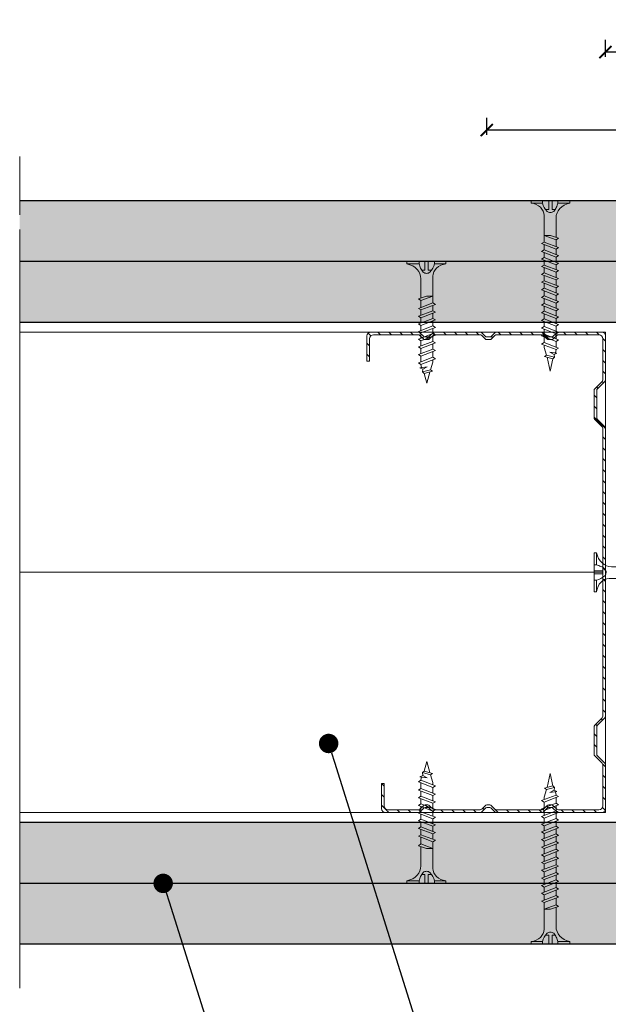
# Model space of a CAD drawing. Header units: millimetres. Extents: x 311 to 5395, y 1032 to 1644.
# Tile 22 of 30: x 3678 to 3799, y 1184 to 1386. Entities that reach past the tile are written whole.
import ezdxf
from ezdxf import colors
from ezdxf.entities.mleader import LeaderData, LeaderLine
from ezdxf.math import Vec2, Vec3

# ---------------------------------------------------------------- set-up
doc = ezdxf.new("R2010")
doc.units = ezdxf.units.MM
doc.linetypes.add('ACAD_ISO02W100', pattern=[15, 12, -3])
for name, color, linetype, lineweight in [('_ISOVER WELNA', 7, 'BATTING', 9), ('_RIGIPS AKCESORIA', 7, 'Continuous', 18), ('_RIGIPS G-K', 7, 'Continuous', 25), ('_RIGIPS PROFIL', 7, 'Continuous', 18), ('OPISY', 7, 'Continuous', 9), ('PRZERYWANA', 7, 'ACAD_ISO02W100', 9), ('WYMIARY', 7, 'Continuous', 25)]:
    doc.layers.add(name, color=color, linetype=linetype, lineweight=lineweight)
doc.styles.get("Standard").update_dxf_attribs({"font": 'arial.ttf'})
doc.linetypes.add('BATTING', pattern='A,0.00254,-2.54,[134,ltypeshp.shx,S=2.54,R=0,X=-2.54,Y=0],-5.08,[134,ltypeshp.shx,S=2.54,R=180,X=2.54,Y=0],-2.54', length=10.16254)
doc.dimstyles.new('ISO-25', dxfattribs={"dimtxt": 5, "dimasz": 2.5, "dimexe": 2.5, "dimexo": 0.625, "dimtad": 1, "dimtxsty": 'Standard', "dimblk": 'ARCHTICK', "dimcen": 2.5, "dimadec": 0, "dimazin": 0, "dimtfac": 1, "dimtmove": 0, "dimatfit": 3, "dimfxl": 1, "dimfxlon": 1, "dimarcsym": 0})
pattern_1 = [(315, (1397.3104, -194.8424), (3.367596, 1.122532), [0, -3.175])]
pattern_2 = [(315, (1397.3104, -196.6424), (3.367596, 1.122532), [0, -3.175])]

# ---------------------------------------------------------------- blocks, each defined once
blk = doc.blocks.new('TN 25')
at = {"layer": '_RIGIPS AKCESORIA'}
for p, q in [((0, -0.84), (0, 7.16)), ((0, 7.16), (0.46, 7.16)), ((0.46, 7.16), (0.46, 4.78)), ((0.46, 4.78), (0, 4.78)), ((1.77, 3.5), (1.77, 4.2)), ((3.02, 4.46), (8.47, 4.46)), ((7.12, 4.46), (7.12, 3.18)), ((8.03, 2.01), (7.12, 4.46)), ((8.47, 4.46), (8.79, 5)), ((9.61, 1.51), (8.47, 4.46)), ((8.79, 5), (9.93, 2.01)), ((9, 4.46), (10.1, 4.46)), ((10.1, 4.46), (10.41, 5)), ((11.23, 1.51), (10.1, 4.46)), ((10.41, 5), (11.56, 2.01)), ((10.62, 4.46), (11.67, 4.46)), ((11.67, 4.46), (11.99, 5)), ((12.81, 1.51), (11.67, 4.46)), ((11.99, 5), (13.14, 2.01)), ((12.2, 4.46), (13.21, 4.46)), ((13.21, 4.46), (13.52, 5)), ((14.34, 1.51), (13.21, 4.46)), ((13.52, 5), (14.67, 2.01)), ((13.73, 4.46), (14.8, 4.46)), ((14.8, 4.46), (15.12, 5)), ((15.94, 1.51), (14.8, 4.46)), ((15.12, 5), (16.26, 2.01)), ((15.33, 4.46), (16.42, 4.46)), ((16.42, 4.46), (16.73, 5)), ((17.55, 1.51), (16.42, 4.46)), ((16.73, 5), (17.88, 2.01)), ((16.94, 4.46), (17.99, 4.46)), ((17.99, 4.46), (18.31, 5)), ((19.13, 1.51), (17.99, 4.46)), ((18.31, 5), (19.45, 2.01)), ((18.52, 4.46), (19.68, 4.46)), ((19.68, 4.46), (20, 5)), ((20.82, 1.51), (19.68, 4.46)), ((20, 5), (21.14, 2.01)), ((20.21, 4.46), (20.7, 4.46)), ((20.7, 4.46), (22.28, 3.98)), ((22.28, 3.98), (22.56, 4.37)), ((22.56, 4.37), (23.03, 2.71)), ((0, 3.5), (1.77, 3.5)), ((0, 2.83), (1.77, 2.83)), ((1.77, 2.83), (1.77, 2.18)), ((7.12, 3.18), (7.65, 1.53)), ((21.14, 2.01), (21.81, 2.12)), ((21.85, 1.83), (21.67, 3.28)), ((21.67, 3.28), (22.14, 2.4)), ((22.14, 2.4), (21.85, 1.83)), ((22.7, 2.36), (22.14, 2.4)), ((22.7, 2.36), (22.28, 3.98)), ((23.03, 2.71), (22.7, 2.36)), ((22.71, 3.85), (25, 3.24)), ((25, 3.24), (23.03, 2.71)), ((0.46, 1.64), (0, 1.64)), ((0.46, -0.84), (0.46, 1.64)), ((7.49, 2.01), (3.55, 2.01)), ((7.65, 1.53), (8.03, 2.01)), ((9.41, 2.01), (8.03, 2.01)), ((9.93, 2.01), (9.61, 1.51)), ((11.04, 2.01), (9.93, 2.01)), ((11.56, 2.01), (11.23, 1.51)), ((12.61, 2.01), (11.56, 2.01)), ((13.14, 2.01), (12.81, 1.51)), ((14.15, 2.01), (13.14, 2.01)), ((14.67, 2.01), (14.34, 1.51)), ((15.74, 2.01), (14.67, 2.01)), ((16.26, 2.01), (15.94, 1.51)), ((17.36, 2.01), (16.26, 2.01)), ((17.88, 2.01), (17.55, 1.51)), ((18.93, 2.01), (17.88, 2.01)), ((19.45, 2.01), (19.13, 1.51)), ((19.45, 2.01), (20.62, 2.01)), ((21.14, 2.01), (20.82, 1.51)), ((0, -0.84), (0.46, -0.84))]:
    blk.add_line(p, q, dxfattribs=at)
for centre, major_axis, ratio, start_param, end_param in [((3.09, 7.67), (0.17, 3.2), 0.826134, 1.773653, 3.180586), ((-0.04, 0.9), (0, 3.93), 0.848176, -0.720942, -0.151112), ((3.37, -1.57), (0.28, 3.57), 0.832181, 0.035984, 1.430787), ((0.59, 4.62), (0, 2.81), 0.848176, 3.475072, 3.862535), ((1.66, 3.18), (0, 0.895), 0.848176, -1.552777, -0.720942), ((1.66, 3.18), (0, 0.895), 0.848176, 3.862535, 4.730408), ((-2.73, 15.91), (0, 14.76), 0.848176, 3.399396, 3.475072)]:
    blk.add_ellipse(centre, major_axis=major_axis, ratio=ratio, start_param=start_param, end_param=end_param, dxfattribs=at)
blk = doc.blocks.new('CW 100 ULTRASTIL')
h = blk.add_hatch()
h.set_pattern_fill('ANSI31', color=256, scale=0.5, style=0)
h.paths.add_polyline_path([(179.46, 109.85, -0.198912), (179.6, 110.2), (181.11, 111.71, 0.198912), (181.26, 112.06), (181.26, 117.65, 0.198912), (181.11, 118), (179.6, 119.51, -0.198912), (179.46, 119.86), (179.46, 128.31, -0.414214), (180.26, 129.11), (188.58, 129.11, -0.198912), (188.93, 128.96), (189.64, 128.25, 0.198912), (189.99, 128.11), (190.58, 128.11, 0.198912), (190.93, 128.25), (191.64, 128.96, -0.198912), (191.99, 129.11), (201.28, 129.11, -0.198912), (201.63, 128.96), (202.34, 128.25, 0.198912), (202.69, 128.11), (203.28, 128.11, 0.198912), (203.63, 128.25), (204.34, 128.96, -0.198912), (204.69, 129.11), (213.98, 129.11, -0.198912), (214.33, 128.96), (215.04, 128.25, 0.198912), (215.39, 128.11), (215.98, 128.11, 0.198912), (216.33, 128.25), (217.04, 128.96, -0.198912), (217.39, 129.11), (226.56, 129.11, -0.414214), (227.36, 128.31), (227.36, 123.66), (227.91, 123.66), (227.91, 128.86, 0.414214), (227.11, 129.66), (217.39, 129.66, 0.198912), (217.04, 129.51), (216.33, 128.8, -0.198912), (215.98, 128.66), (215.39, 128.66, -0.198912), (215.04, 128.8), (214.33, 129.51, 0.198912), (213.98, 129.66), (204.69, 129.66, 0.198912), (204.34, 129.51), (203.63, 128.8, -0.198912), (203.28, 128.66), (202.69, 128.66, -0.198912), (202.34, 128.8), (201.63, 129.51, 0.198912), (201.28, 129.66), (191.99, 129.66, 0.198912), (191.64, 129.51), (190.93, 128.8, -0.198912), (190.58, 128.66), (189.99, 128.66, -0.198912), (189.64, 128.8), (188.93, 129.51, 0.198912), (188.58, 129.66), (179.71, 129.66, 0.414214), (178.91, 128.86), (178.91, 119.86, 0.198912), (179.05, 119.51), (180.56, 118, -0.198912), (180.71, 117.65), (180.71, 112.06, -0.198912), (180.56, 111.71), (179.05, 110.2, 0.198912), (178.91, 109.85), (178.91, 50.66, 0.198912), (179.05, 50.31), (180.56, 48.8, -0.198912), (180.71, 48.45), (180.71, 42.86, -0.198912), (180.56, 42.51), (179.05, 41, 0.198912), (178.91, 40.65), (178.91, 31.66, 0.414214), (179.71, 30.86), (188.58, 30.86, 0.198912), (188.93, 31), (189.64, 31.71, -0.198912), (189.99, 31.86), (190.58, 31.86, -0.198912), (190.93, 31.71), (191.64, 31, 0.198912), (191.99, 30.86), (201.28, 30.86, 0.198912), (201.63, 31), (202.34, 31.71, -0.198912), (202.69, 31.86), (203.28, 31.86, -0.198912), (203.63, 31.71), (204.34, 31, 0.198912), (204.69, 30.86), (213.98, 30.86, 0.198912), (214.33, 31), (215.04, 31.71, -0.198912), (215.39, 31.86), (215.98, 31.86, -0.198912), (216.33, 31.71), (217.04, 31, 0.198912), (217.39, 30.86), (224.11, 30.86, 0.414214), (224.91, 31.66), (224.91, 36.86), (224.36, 36.86), (224.36, 32.21, -0.414214), (223.56, 31.41), (217.39, 31.41, -0.198912), (217.04, 31.55), (216.33, 32.26, 0.198912), (215.98, 32.41), (215.39, 32.41, 0.198912), (215.04, 32.26), (214.33, 31.55, -0.198912), (213.98, 31.41), (204.69, 31.41, -0.198912), (204.34, 31.55), (203.63, 32.26, 0.198912), (203.28, 32.41), (202.69, 32.41, 0.198912), (202.34, 32.26), (201.63, 31.55, -0.198912), (201.28, 31.41), (191.99, 31.41, -0.198912), (191.64, 31.55), (190.93, 32.26, 0.198912), (190.58, 32.41), (189.99, 32.41, 0.198912), (189.64, 32.26), (188.93, 31.55, -0.198912), (188.58, 31.41), (180.26, 31.41, -0.414214), (179.46, 32.21), (179.46, 40.65, -0.198912), (179.6, 41), (181.11, 42.51, 0.198912), (181.26, 42.86), (181.26, 48.45, 0.198912), (181.11, 48.8), (179.6, 50.31, -0.198912), (179.46, 50.66)])
at = {"layer": '_RIGIPS PROFIL'}
for p, q in [((188.58, 129.66), (179.71, 129.66)), ((201.28, 129.66), (191.99, 129.66)), ((204.69, 129.66), (213.98, 129.66)), ((227.11, 129.66), (217.39, 129.66)), ((178.91, 128.86), (178.91, 119.86)), ((179.46, 128.31), (179.46, 119.86)), ((188.58, 129.11), (180.26, 129.11)), ((188.93, 129.51), (189.64, 128.8)), ((188.93, 128.96), (189.64, 128.25)), ((190.58, 128.66), (189.99, 128.66)), ((190.58, 128.11), (189.99, 128.11)), ((191.64, 129.51), (190.93, 128.8)), ((191.64, 128.96), (190.93, 128.25)), ((201.28, 129.11), (191.99, 129.11)), ((201.63, 129.51), (202.34, 128.8)), ((201.63, 128.96), (202.34, 128.25)), ((203.28, 128.66), (202.69, 128.66)), ((203.28, 128.11), (202.69, 128.11)), ((204.34, 129.51), (203.63, 128.8)), ((204.34, 128.96), (203.63, 128.25)), ((204.69, 129.11), (213.98, 129.11)), ((214.33, 129.51), (215.04, 128.8)), ((214.33, 128.96), (215.04, 128.25)), ((215.98, 128.66), (215.39, 128.66)), ((215.98, 128.11), (215.39, 128.11)), ((217.04, 129.51), (216.33, 128.8)), ((217.04, 128.96), (216.33, 128.25)), ((226.56, 129.11), (217.39, 129.11)), ((227.36, 123.66), (227.36, 128.31)), ((227.91, 123.66), (227.91, 128.86)), ((227.36, 123.66), (227.91, 123.66)), ((180.56, 118), (179.05, 119.51)), ((181.11, 118), (179.6, 119.51)), ((180.71, 117.65), (180.71, 112.06)), ((181.26, 117.65), (181.26, 112.06)), ((180.56, 111.71), (179.05, 110.2)), ((181.11, 111.71), (179.6, 110.2)), ((178.91, 109.85), (178.91, 50.66)), ((179.46, 109.85), (179.46, 50.66)), ((180.56, 48.8), (179.05, 50.31)), ((181.11, 48.8), (179.6, 50.31)), ((180.71, 42.86), (180.71, 48.45)), ((181.26, 42.86), (181.26, 48.45)), ((178.91, 31.66), (178.91, 40.65)), ((180.56, 42.51), (179.05, 41)), ((179.46, 32.21), (179.46, 40.65)), ((181.11, 42.51), (179.6, 41)), ((224.36, 36.86), (224.36, 32.21)), ((224.36, 36.86), (224.91, 36.86)), ((224.91, 36.86), (224.91, 31.66)), ((190.58, 32.41), (189.99, 32.41)), ((203.28, 32.41), (202.69, 32.41)), ((215.98, 32.41), (215.39, 32.41)), ((188.58, 30.86), (179.71, 30.86)), ((188.58, 31.41), (180.26, 31.41)), ((188.93, 31.55), (189.64, 32.26)), ((188.93, 31), (189.64, 31.71)), ((190.58, 31.86), (189.99, 31.86)), ((191.64, 31.55), (190.93, 32.26)), ((191.64, 31), (190.93, 31.71)), ((201.28, 31.41), (191.99, 31.41)), ((201.28, 30.86), (191.99, 30.86)), ((201.63, 31.55), (202.34, 32.26)), ((201.63, 31), (202.34, 31.71)), ((203.28, 31.86), (202.69, 31.86)), ((204.34, 31.55), (203.63, 32.26)), ((204.34, 31), (203.63, 31.71)), ((204.69, 31.41), (213.98, 31.41)), ((204.69, 30.86), (213.98, 30.86)), ((214.33, 31.55), (215.04, 32.26)), ((214.33, 31), (215.04, 31.71)), ((215.98, 31.86), (215.39, 31.86)), ((217.04, 31.55), (216.33, 32.26)), ((217.04, 31), (216.33, 31.71)), ((223.56, 31.41), (217.39, 31.41)), ((224.11, 30.86), (217.39, 30.86))]:
    blk.add_line(p, q, dxfattribs=at)
for centre, radius, start, end in [((179.71, 128.86), 0.8, 90, 180), ((188.58, 129.16), 0.5, 45, 90), ((191.99, 129.16), 0.5, 90, 135), ((201.28, 129.16), 0.5, 45, 90), ((204.69, 129.16), 0.5, 90, 135), ((213.98, 129.16), 0.5, 45, 90), ((217.39, 129.16), 0.5, 90, 135), ((227.11, 128.86), 0.8, 0, 90), ((180.26, 128.31), 0.8, 90, 180), ((188.58, 128.61), 0.5, 45, 90), ((189.99, 129.16), 0.5, 225, 270), ((189.99, 128.61), 0.5, 225, 270), ((190.58, 129.16), 0.5, 270, 315), ((190.58, 128.61), 0.5, 270, 315), ((191.99, 128.61), 0.5, 90, 135), ((201.28, 128.61), 0.5, 45, 90), ((202.69, 129.16), 0.5, 225, 270), ((202.69, 128.61), 0.5, 225, 270), ((203.28, 129.16), 0.5, 270, 315), ((203.28, 128.61), 0.5, 270, 315), ((204.69, 128.61), 0.5, 90, 135), ((213.98, 128.61), 0.5, 45, 90), ((215.39, 129.16), 0.5, 225, 270), ((215.39, 128.61), 0.5, 225, 270), ((215.98, 129.16), 0.5, 270, 315), ((215.98, 128.61), 0.5, 270, 315), ((217.39, 128.61), 0.5, 90, 135), ((226.56, 128.31), 0.8, 0, 90), ((179.41, 119.86), 0.5, 180, 225), ((179.96, 119.86), 0.5, 180, 225), ((180.21, 117.65), 0.5, 0, 45), ((180.76, 117.65), 0.5, 0, 45), ((180.21, 112.06), 0.5, 315, 0), ((180.76, 112.06), 0.5, 315, 0), ((179.41, 109.85), 0.5, 135, 180), ((179.96, 109.85), 0.5, 135, 180), ((179.41, 50.66), 0.5, 180, 225), ((179.96, 50.66), 0.5, 180, 225), ((180.21, 48.45), 0.5, 0, 45), ((180.76, 48.45), 0.5, 0, 45), ((180.21, 42.86), 0.5, 315, 0), ((180.76, 42.86), 0.5, 315, 0), ((179.41, 40.65), 0.5, 135, 180), ((179.96, 40.65), 0.5, 135, 180), ((189.99, 31.91), 0.5, 90, 135), ((190.58, 31.91), 0.5, 45, 90), ((202.69, 31.91), 0.5, 90, 135), ((203.28, 31.91), 0.5, 45, 90), ((215.39, 31.91), 0.5, 90, 135), ((215.98, 31.91), 0.5, 45, 90), ((179.71, 31.66), 0.8, 180, 270), ((180.26, 32.21), 0.8, 180, 270), ((188.58, 31.91), 0.5, 270, 315), ((188.58, 31.36), 0.5, 270, 315), ((189.99, 31.36), 0.5, 90, 135), ((190.58, 31.36), 0.5, 45, 90), ((191.99, 31.91), 0.5, 225, 270), ((191.99, 31.36), 0.5, 225, 270), ((201.28, 31.91), 0.5, 270, 315), ((201.28, 31.36), 0.5, 270, 315), ((202.69, 31.36), 0.5, 90, 135), ((203.28, 31.36), 0.5, 45, 90), ((204.69, 31.91), 0.5, 225, 270), ((204.69, 31.36), 0.5, 225, 270), ((213.98, 31.91), 0.5, 270, 315), ((213.98, 31.36), 0.5, 270, 315), ((215.39, 31.36), 0.5, 90, 135), ((215.98, 31.36), 0.5, 45, 90), ((217.39, 31.91), 0.5, 225, 270), ((217.39, 31.36), 0.5, 225, 270), ((223.56, 32.21), 0.8, 270, 0), ((224.11, 31.66), 0.8, 270, 0)]:
    blk.add_arc(centre, radius, start, end, dxfattribs=at)
blk = doc.blocks.new('TN 35')
at = {"layer": '_RIGIPS AKCESORIA'}
for p, q in [((0, -0.84), (0, 7.16)), ((0, 7.16), (0.46, 7.16)), ((0.46, 7.16), (0.46, 4.78)), ((0.46, 4.78), (0, 4.78)), ((1.77, 3.5), (1.77, 4.2)), ((3.02, 4.46), (8.47, 4.46)), ((7.12, 4.46), (7.12, 3.18)), ((8.03, 2.01), (7.12, 4.46)), ((8.47, 4.46), (8.79, 5)), ((9.61, 1.51), (8.47, 4.46)), ((8.79, 5), (9.93, 2.01)), ((9, 4.46), (10.1, 4.46)), ((10.1, 4.46), (10.41, 5)), ((11.23, 1.51), (10.1, 4.46)), ((10.41, 5), (11.56, 2.01)), ((10.62, 4.46), (11.67, 4.46)), ((11.67, 4.46), (11.99, 5)), ((12.81, 1.51), (11.67, 4.46)), ((11.99, 5), (13.14, 2.01)), ((12.2, 4.46), (13.21, 4.46)), ((13.21, 4.46), (13.52, 5)), ((14.34, 1.51), (13.21, 4.46)), ((13.52, 5), (14.67, 2.01)), ((13.73, 4.46), (14.8, 4.46)), ((14.8, 4.46), (15.12, 5)), ((15.94, 1.51), (14.8, 4.46)), ((15.12, 5), (16.26, 2.01)), ((15.33, 4.46), (16.42, 4.46)), ((16.42, 4.46), (16.73, 5)), ((17.55, 1.51), (16.42, 4.46)), ((16.73, 5), (17.88, 2.01)), ((16.94, 4.46), (17.99, 4.46)), ((17.99, 4.46), (18.31, 5)), ((19.13, 1.51), (17.99, 4.46)), ((18.31, 5), (19.45, 2.01)), ((18.52, 4.46), (19.57, 4.46)), ((19.57, 4.46), (19.88, 5)), ((20.7, 1.51), (19.57, 4.46)), ((19.88, 5), (21.03, 2.01)), ((20.09, 4.46), (21.14, 4.46)), ((21.14, 4.46), (21.46, 5)), ((22.28, 1.51), (21.14, 4.46)), ((21.46, 5), (22.6, 2.01)), ((21.67, 4.46), (22.72, 4.46)), ((22.72, 4.46), (23.03, 5)), ((23.85, 1.51), (22.72, 4.46)), ((23.03, 5), (24.18, 2.01)), ((23.24, 4.46), (24.29, 4.46)), ((24.29, 4.46), (24.61, 5)), ((25.43, 1.51), (24.29, 4.46)), ((24.61, 5), (25.75, 2.01)), ((24.81, 4.46), (25.87, 4.46)), ((25.87, 4.46), (26.18, 5)), ((27, 1.51), (25.87, 4.46)), ((26.18, 5), (27.33, 2.01)), ((26.39, 4.46), (27.44, 4.46)), ((27.44, 4.46), (27.76, 5)), ((28.58, 1.51), (27.44, 4.46)), ((27.76, 5), (28.9, 2.01)), ((27.96, 4.46), (29.13, 4.46)), ((29.13, 4.46), (29.45, 5)), ((30.27, 1.51), (29.13, 4.46)), ((29.45, 5), (30.59, 2.01)), ((29.65, 4.46), (30.15, 4.46)), ((30.15, 4.46), (31.73, 3.98)), ((31.73, 3.98), (32.01, 4.37)), ((32.01, 4.37), (32.48, 2.71)), ((0, 3.5), (1.77, 3.5)), ((0, 2.83), (1.77, 2.83)), ((1.77, 2.83), (1.77, 2.18)), ((7.12, 3.18), (7.65, 1.53)), ((30.59, 2.01), (31.26, 2.12)), ((31.3, 1.83), (31.12, 3.28)), ((31.12, 3.28), (31.59, 2.4)), ((31.59, 2.4), (31.3, 1.83)), ((32.15, 2.36), (31.59, 2.4)), ((32.15, 2.36), (31.73, 3.98)), ((32.48, 2.71), (32.15, 2.36)), ((32.16, 3.85), (35, 3.24)), ((35, 3.24), (32.48, 2.71)), ((0.46, 1.64), (0, 1.64)), ((0.46, -0.84), (0.46, 1.64)), ((7.49, 2.01), (3.55, 2.01)), ((7.65, 1.53), (8.03, 2.01)), ((9.41, 2.01), (8.03, 2.01)), ((9.93, 2.01), (9.61, 1.51)), ((11.04, 2.01), (9.93, 2.01)), ((11.56, 2.01), (11.23, 1.51)), ((12.61, 2.01), (11.56, 2.01)), ((13.14, 2.01), (12.81, 1.51)), ((14.15, 2.01), (13.14, 2.01)), ((14.67, 2.01), (14.34, 1.51)), ((15.74, 2.01), (14.67, 2.01)), ((16.26, 2.01), (15.94, 1.51)), ((17.36, 2.01), (16.26, 2.01)), ((17.88, 2.01), (17.55, 1.51)), ((18.93, 2.01), (17.84, 2.01)), ((19.45, 2.01), (19.13, 1.51)), ((20.51, 2.01), (19.41, 2.01)), ((21.03, 2.01), (20.7, 1.51)), ((22.08, 2.01), (20.99, 2.01)), ((22.6, 2.01), (22.28, 1.51)), ((23.66, 2.01), (22.56, 2.01)), ((24.18, 2.01), (23.85, 1.51)), ((25.23, 2.01), (24.14, 2.01)), ((25.75, 2.01), (25.43, 1.51)), ((26.81, 2.01), (25.71, 2.01)), ((27.33, 2.01), (27, 1.51)), ((28.38, 2.01), (27.33, 2.01)), ((28.9, 2.01), (28.58, 1.51)), ((28.9, 2.01), (30.07, 2.01)), ((30.59, 2.01), (30.27, 1.51)), ((0, -0.84), (0.46, -0.84))]:
    blk.add_line(p, q, dxfattribs=at)
for centre, major_axis, ratio, start_param, end_param in [((3.09, 7.67), (0.17, 3.2), 0.826134, 1.773653, 3.180586), ((-0.04, 0.9), (0, 3.93), 0.848176, -0.720942, -0.151112), ((3.37, -1.57), (0.28, 3.57), 0.832181, 0.035984, 1.430787), ((0.59, 4.62), (0, 2.81), 0.848176, 3.475072, 3.862535), ((1.66, 3.18), (0, 0.895), 0.848176, -1.552777, -0.720942), ((1.66, 3.18), (0, 0.895), 0.848176, 3.862535, 4.730408), ((-2.73, 15.91), (0, 14.76), 0.848176, 3.399396, 3.475072)]:
    blk.add_ellipse(centre, major_axis=major_axis, ratio=ratio, start_param=start_param, end_param=end_param, dxfattribs=at)
blk = doc.blocks.new('_ArchTick')
at = {"color": 0, "linetype": 'ByBlock', "const_width": 0.15}
blk.add_lwpolyline([(-0.5, -0.5), (0.5, 0.5)], dxfattribs=at)
blk = doc.blocks.new('*D72')
at = {"layer": 'Defpoints', "color": 0, "transparency": 16777216}
for p in [(3798.68, 1379.53), (3818.68, 1323.93), (3798.68, 1321.93)]:
    blk.add_point(p, dxfattribs=at)
at = {"layer": 'WYMIARY', "color": 0, "lineweight": -2, "transparency": 16777216}
for p, q in [((3798.68, 1378.53), (3798.68, 1382.03)), ((3818.68, 1378.53), (3818.68, 1382.03)), ((3818.68, 1379.53), (3798.68, 1379.53))]:
    blk.add_line(p, q, dxfattribs=at)
at = {"layer": 'WYMIARY', "color": 0, "lineweight": -2, "transparency": 16777216, "xscale": 2.5, "yscale": 2.5, "zscale": 2.5, "rotation": 180}
blk.add_blockref('_ArchTick', (3798.68, 1379.53), dxfattribs=at)
at = {"layer": 'WYMIARY', "color": 0, "lineweight": -2, "transparency": 16777216, "xscale": 2.5, "yscale": 2.5, "zscale": 2.5}
blk.add_blockref('_ArchTick', (3818.68, 1379.53), dxfattribs=at)
at = {"layer": 'WYMIARY', "color": 0, "transparency": 16777216, "insert": (3808.68, 1382.71), "char_height": 5, "attachment_point": 5}
blk.add_mtext('≤20', dxfattribs=at)
blk = doc.blocks.new('_Dot')
at = {"color": 0, "linetype": 'ByBlock', "lineweight": -2}
blk.add_line((-0.5, 0), (-1, 0), dxfattribs=at)
at = {"color": 0, "linetype": 'ByBlock', "const_width": 0.5}
blk.add_lwpolyline([(-0.25, 0, 1), (0.25, 0, 1)], format="xyb", close=True, dxfattribs=at)
blk = doc.blocks.new('*D73')
at = {"layer": 'Defpoints', "color": 0, "transparency": 16777216}
for p in [(3774.31, 1363.49), (3901.18, 1348.93), (3774.31, 1321.43)]:
    blk.add_point(p, dxfattribs=at)
at = {"layer": 'WYMIARY', "color": 0, "lineweight": -2, "transparency": 16777216}
for p, q in [((3774.31, 1362.49), (3774.31, 1365.99)), ((3901.18, 1362.49), (3901.18, 1365.99)), ((3901.18, 1363.49), (3774.31, 1363.49))]:
    blk.add_line(p, q, dxfattribs=at)
at = {"layer": 'WYMIARY', "color": 0, "lineweight": -2, "transparency": 16777216, "xscale": 2.5, "yscale": 2.5, "zscale": 2.5, "rotation": 180}
blk.add_blockref('_ArchTick', (3774.31, 1363.49), dxfattribs=at)
at = {"layer": 'WYMIARY', "color": 0, "lineweight": -2, "transparency": 16777216, "xscale": 2.5, "yscale": 2.5, "zscale": 2.5}
blk.add_blockref('_ArchTick', (3901.18, 1363.49), dxfattribs=at)
at = {"layer": 'WYMIARY', "color": 0, "transparency": 16777216, "insert": (3837.74, 1366.67), "char_height": 5, "attachment_point": 5}
blk.add_mtext('≤150', dxfattribs=at)

msp = doc.modelspace()

# ---------------------------------------------------------------- hatches: boundary and pattern name
at = {"layer": '_RIGIPS G-K'}
h = msp.add_hatch(dxfattribs=at)
h.set_pattern_fill('DOTS', color=256, scale=2, angle=-45, style=0)
h.set_pattern_definition(pattern_1)
h.paths.add_polyline_path([(3901.181, 1348.933), (3678.328, 1348.933), (3678.328, 1336.433), (3901.181, 1336.433)])
h.paths.add_polyline_path([(4094.035, 1348.933), (3921.181, 1348.933), (3921.181, 1336.433), (4094.035, 1336.433)])
h = msp.add_hatch(dxfattribs=at)
h.set_pattern_fill('DOTS', color=256, scale=2, angle=-45, style=0)
h.set_pattern_definition(pattern_1)
h.paths.add_polyline_path([(3851.181, 1336.433), (3678.328, 1336.433), (3678.328, 1323.933), (3851.181, 1323.933)])
h.paths.add_polyline_path([(4094.035, 1336.433), (3871.181, 1336.433), (3871.181, 1323.933), (4094.035, 1323.933)])
h = msp.add_hatch(dxfattribs=at)
h.set_pattern_fill('DOTS', color=256, scale=2, angle=-45, style=0)
h.set_pattern_definition(pattern_2)
h.paths.add_polyline_path([(3901.181, 1221.133), (3678.328, 1221.133), (3678.328, 1208.633), (3901.181, 1208.633)])
h.paths.add_polyline_path([(4094.035, 1221.133), (3921.181, 1221.133), (3921.181, 1208.633), (4094.035, 1208.633)])
h = msp.add_hatch(dxfattribs=at)
h.set_pattern_fill('DOTS', color=256, scale=2, angle=-45, style=0)
h.set_pattern_definition(pattern_2)
h.paths.add_polyline_path([(3851.181, 1208.633), (3678.328, 1208.633), (3678.328, 1196.133), (3851.181, 1196.133)])
h.paths.add_polyline_path([(4094.035, 1208.633), (3871.181, 1208.633), (3871.181, 1196.133), (4094.035, 1196.133)])

# ---------------------------------------------------------------- linework, layer by layer
at = {"layer": '_ISOVER WELNA', "ltscale": 4.8}
msp.add_line((3798.131, 1272.533), (3678.328, 1272.533), dxfattribs=at)
at = {"layer": '_RIGIPS G-K'}
for p, q in [((3901.181, 1348.933), (3678.328, 1348.933)), ((4094.035, 1336.433), (3678.328, 1336.433)), ((4094.035, 1323.933), (3678.328, 1323.933)), ((3678.328, 1221.133), (4094.035, 1221.133)), ((3678.328, 1208.633), (4094.035, 1208.633)), ((3678.328, 1196.133), (3851.181, 1196.133))]:
    msp.add_line(p, q, dxfattribs=at)
at = {"layer": '_RIGIPS PROFIL'}
for p, q in [((3798.681, 1321.933), (3678.328, 1321.933)), ((3798.681, 1321.933), (3798.681, 1223.133)), ((3798.681, 1223.133), (3678.328, 1223.133))]:
    msp.add_line(p, q, dxfattribs=at)
at = {"layer": 'PRZERYWANA'}
for p in [(3678.328, 1358.033), (3678.328, 1333.033)]:
    msp.add_line(p, (3678.328, 1187.033), dxfattribs=at)

# ---------------------------------------------------------------- block references
at = {"layer": '_RIGIPS AKCESORIA', "xscale": -1}
for name, p, rotation in [('TN 35', (3790.543, 1348.933), 90), ('TN 25', (3796.382, 1275.698), 180), ('TN 25', (3758.737, 1208.633), 270)]:
    msp.add_blockref(name, p, dxfattribs=dict(at, rotation=rotation))
at = {"layer": '_RIGIPS AKCESORIA'}
for name, p, rotation in [('TN 25', (3758.737, 1336.433), 270), ('TN 35', (3790.543, 1196.133), 90)]:
    msp.add_blockref(name, p, dxfattribs=dict(at, rotation=rotation))
at = {"layer": '_RIGIPS PROFIL', "xscale": -1}
msp.add_blockref('CW 100 ULTRASTIL', (3977.588, 1192.276), dxfattribs=at)

# ---------------------------------------------------------------- dimensions: what is measured, and where the dimension line sits
at = {"layer": 'WYMIARY'}
for base, p1, p2, text, picture, middle in [((3798.681, 1379.532), (3818.681, 1323.933), (3798.681, 1321.933), '≤20', '*D72', (3808.681, 1382.71)), ((3774.308, 1363.488), (3901.181, 1348.933), (3774.308, 1321.433), '≤150', '*D73', (3837.745, 1366.666))]:
    dim = msp.add_linear_dim(base=base, p1=p1, p2=p2, text=text, dimstyle='ISO-25', dxfattribs=at)
    dim.commit()
    dim.dimension.update_dxf_attribs({"geometry": picture, "text_midpoint": middle})

# ---------------------------------------------------------------- leaders
at = {"layer": 'OPISY'}
ml = msp.add_multileader_mtext('Standard', dxfattribs=at)
ml.set_content('4', color=256)
ml.set_leader_properties()
ml.set_arrow_properties(name='DOT')
ml.build(insert=Vec2(0, 0))
ctx = ml.context
ctx.base_point, ctx.char_height, ctx.landing_gap_size, ctx.plane_origin = Vec3(3784.786, 1151.224), 10, 4, Vec3(3592.198, 1007.564)
notes = []
notes.append((ctx, [(0, (1, 1, 0), (3768.786, 1151.224), (1, 0), 16, [(0, [(3741.8, 1237.335)], 0, [])])]))
ctx.mtext.insert, ctx.mtext.flow_direction = Vec3(3788.786, 1157.224), 5
ml = msp.add_multileader_mtext('Standard', dxfattribs=at)
ml.set_content('1', color=256)
ml.set_leader_properties()
ml.set_arrow_properties(name='DOT')
ml.build(insert=Vec2(0, 0))
ctx = ml.context
ctx.base_point, ctx.char_height, ctx.landing_gap_size, ctx.plane_origin = Vec3(3741.954, 1151.224), 10, 4, Vec3(3549.365, 1007.564)
notes.append((ctx, [(0, (1, 1, 0), (3725.954, 1151.224), (1, 0), 16, [(0, [(3707.803, 1208.562)], 0, [])])]))
ctx.mtext.insert, ctx.mtext.flow_direction = Vec3(3745.954, 1157.224), 5
for ctx, leaders in notes:
    for number, flags, end, landing, length, lines in leaders:
        leader = LeaderData()
        leader.index, (leader.has_last_leader_line, leader.has_dogleg_vector, leader.attachment_direction) = number, flags
        leader.last_leader_point, leader.dogleg_vector, leader.dogleg_length = Vec3(end), Vec3(landing), length
        for number, points, colour, breaks in lines:
            line = LeaderLine()
            line.index, line.vertices, line.color, line.breaks = number, Vec3.list(points), colors.encode_raw_color(colour), breaks
            leader.lines.append(line)
        ctx.leaders.append(leader)

doc.saveas('drawing.dxf')
